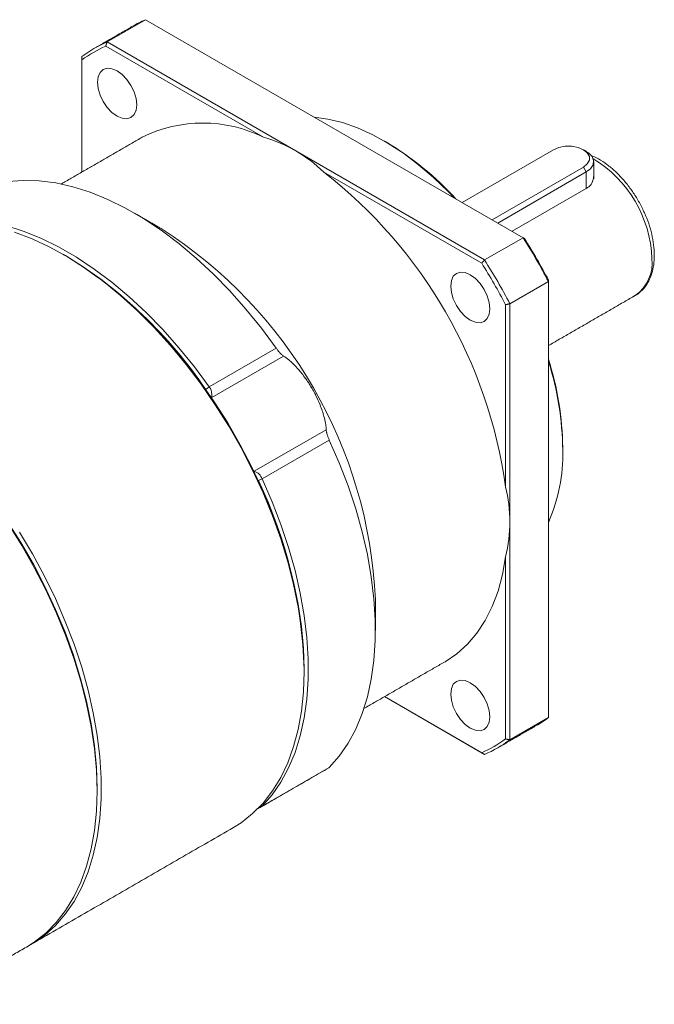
# Model space of a CAD drawing. Header units: millimetres. Extents: x -26 to 555, y -31 to 380.
# Tile 4 of 6: x 148 to 211, y 94 to 191. Entities that reach past the tile are written whole.
import ezdxf

# ---------------------------------------------------------------- set-up
doc = ezdxf.new("R2010")
doc.units = ezdxf.units.MM
doc.header["$LTSCALE"] = 5
doc.layers.get('0').update_dxf_attribs({"lineweight": 18})

msp = doc.modelspace()

# ---------------------------------------------------------------- linework, layer by layer
at = {"color": 7, "linetype": 'Continuous', "lineweight": 15}
for p, q in [((160.491, 191.328), (156.673, 189.124)), ((197.908, 169.728), (160.491, 191.328)), ((172.177, 179.684), (156.541, 188.71)), ((156.673, 189.124), (175.381, 178.324)), ((154.168, 187.677), (154.168, 187.339)), ((154.168, 187.339), (154.168, 176.221)), ((175.381, 178.324), (194.089, 167.524)), ((200.908, 178.443), (191.859, 173.22)), ((194.829, 171.505), (203.878, 176.729)), ((204.16, 176.239), (203.878, 176.729)), ((204.893, 177.26), (204.893, 175.574)), ((193.797, 167.203), (178.162, 176.229)), ((204.16, 176.239), (195.395, 171.179)), ((204.16, 174.605), (204.16, 176.239)), ((204.16, 174.605), (196.81, 170.362)), ((194.089, 167.524), (197.908, 169.728)), ((200.413, 165.389), (196.594, 163.185)), ((200.413, 165.541), (200.413, 165.389)), ((200.413, 122.182), (200.413, 165.389)), ((196.17, 145.037), (196.17, 163.092)), ((196.594, 163.185), (196.594, 141.581)), ((166.793, 154.945), (173.44, 158.782)), ((174.172, 158), (167.051, 153.889)), ((166.793, 154.945), (166.456, 154.696)), ((167.051, 153.889), (167.011, 153.896)), ((171.267, 146.588), (178.387, 150.698)), ((178.699, 149.674), (172.052, 145.837)), ((201.827, 148.929), (201.827, 148.684)), ((171.267, 146.588), (171.252, 146.549)), ((172.052, 145.837), (171.668, 145.669)), ((196.594, 141.581), (196.594, 119.978)), ((196.17, 120.07), (196.17, 138.126)), ((183.265, 133.887), (183.265, 130.825)), ((176.194, 126.988), (176.194, 126.743)), ((184.167, 124.259), (193.797, 118.7)), ((194.089, 118.531), (184.167, 124.259)), ((196.594, 119.978), (200.413, 122.182)), ((172.052, 113.412), (178.699, 117.249)), ((155.688, 115.15), (155.688, 114.905)), ((171.906, 113.458), (172.052, 113.412))]:
    msp.add_line(p, q, dxfattribs=at)
for points in [[(159.614, 182.893), (159.547, 183.513), (159.353, 184.166), (159.044, 184.81), (158.641, 185.399), (158.172, 185.894), (157.669, 186.261), (157.166, 186.475), (156.697, 186.522), (156.294, 186.397), (155.985, 186.111), (155.791, 185.681), (155.725, 185.138), (155.791, 184.519), (155.985, 183.865), (156.294, 183.222), (156.697, 182.632), (157.166, 182.137), (157.669, 181.77), (158.172, 181.556), (158.641, 181.51), (159.044, 181.634), (159.353, 181.921), (159.547, 182.35), (159.614, 182.893)], [(191.076, 173.672), (190.473, 174.302), (189.03, 175.692), (187.551, 176.957), (186.048, 178.089), (184.53, 179.078), (183.009, 179.918), (181.497, 180.603), (180.004, 181.127), (178.542, 181.486), (177.223, 181.669)], [(203.878, 176.729), (204.264, 177.036), (204.467, 177.397), (204.467, 177.776), (204.264, 178.137), (203.878, 178.443), (203.346, 178.666), (202.721, 178.784), (202.064, 178.784), (201.439, 178.666), (200.908, 178.443)], [(204.161, 178.28), (204.394, 178.124), (204.735, 177.764), (204.886, 177.363), (204.836, 176.953), (204.587, 176.568), (204.16, 176.239)], [(145.361, 174.992), (146.826, 175.284), (148.36, 175.407), (149.954, 175.363), (151.6, 175.15), (153.289, 174.769), (155.011, 174.224), (156.757, 173.517), (158.518, 172.651), (160.283, 171.632), (162.044, 170.465), (163.79, 169.156), (165.512, 167.713), (167.201, 166.144), (168.847, 164.456), (170.441, 162.66), (171.975, 160.765), (173.44, 158.782)], [(138.714, 171.155), (140.179, 171.446), (141.713, 171.57), (143.307, 171.526), (144.953, 171.313), (146.642, 170.932), (148.364, 170.387), (150.11, 169.68), (151.871, 168.814), (153.636, 167.795), (155.397, 166.628), (157.143, 165.319), (158.865, 163.876), (160.554, 162.307), (162.2, 160.619), (163.794, 158.823), (165.328, 156.928), (166.793, 154.945)], [(176.194, 126.743), (176.129, 128.816), (175.934, 130.953), (175.61, 133.142), (175.159, 135.371), (174.583, 137.629), (173.885, 139.902), (173.07, 142.178), (172.142, 144.446), (171.105, 146.692), (169.966, 148.905), (168.73, 151.071), (167.405, 153.18), (165.998, 155.22), (164.516, 157.18), (162.967, 159.048), (161.36, 160.816), (159.704, 162.472), (158.008, 164.009), (156.28, 165.417), (154.531, 166.689), (152.77, 167.819), (151.007, 168.799), (149.251, 169.625), (147.512, 170.292)], [(152.545, 167.953), (154.309, 166.859), (156.067, 165.616), (157.805, 164.233), (159.513, 162.718), (161.183, 161.079), (162.804, 159.326), (164.368, 157.469), (165.866, 155.518), (167.289, 153.483), (168.63, 151.377), (169.88, 149.211), (171.034, 146.997), (172.084, 144.747), (173.025, 142.474), (173.852, 140.191), (174.559, 137.911), (175.144, 135.645), (175.601, 133.408), (175.93, 131.211), (176.128, 129.067), (176.194, 126.988)], [(194.614, 162.688), (194.547, 163.308), (194.353, 163.961), (194.044, 164.605), (193.641, 165.194), (193.172, 165.689), (192.669, 166.056), (192.166, 166.27), (191.697, 166.317), (191.294, 166.192), (190.985, 165.906), (190.791, 165.476), (190.725, 164.933), (190.791, 164.314), (190.985, 163.66), (191.294, 163.017), (191.697, 162.427), (192.166, 161.932), (192.669, 161.565), (193.172, 161.351), (193.641, 161.305), (194.044, 161.429), (194.353, 161.716), (194.547, 162.145), (194.614, 162.688)], [(155.688, 115.15), (155.622, 117.229), (155.424, 119.373), (155.095, 121.57), (154.637, 123.807), (154.053, 126.073), (153.346, 128.353), (152.519, 130.636), (151.578, 132.909), (150.528, 135.159), (149.374, 137.373), (148.123, 139.539), (146.783, 141.646), (145.36, 143.68), (143.862, 145.631), (142.298, 147.488), (140.677, 149.241), (139.007, 150.88), (137.299, 152.395), (135.561, 153.778), (133.803, 155.021), (132.039, 156.116)], [(132.039, 156.116), (133.803, 155.021), (135.561, 153.778), (137.299, 152.395), (139.007, 150.88), (140.677, 149.241), (142.298, 147.488), (143.862, 145.631), (145.36, 143.68), (146.783, 141.646), (148.123, 139.539), (149.374, 137.373), (150.528, 135.159), (151.578, 132.909), (152.519, 130.636), (153.346, 128.353), (154.053, 126.073), (154.637, 123.807), (155.095, 121.57), (155.424, 119.373), (155.622, 117.229), (155.688, 115.15)], [(178.699, 149.674), (179.684, 147.413), (180.558, 145.137), (181.316, 142.859), (181.955, 140.589), (182.47, 138.342), (182.858, 136.129), (183.119, 133.962), (183.249, 131.854), (183.249, 129.815), (183.119, 127.857), (182.858, 125.991), (182.47, 124.227), (181.955, 122.574), (181.316, 121.042), (180.558, 119.639), (179.684, 118.372), (178.699, 117.249)], [(172.052, 145.837), (173.037, 143.576), (173.911, 141.3), (174.669, 139.021), (175.308, 136.752), (175.823, 134.505), (176.211, 132.292), (176.472, 130.125), (176.602, 128.017), (176.602, 125.978), (176.472, 124.02), (176.211, 122.154), (175.823, 120.39), (175.308, 118.737), (174.669, 117.205), (173.911, 115.802), (173.037, 114.535), (172.052, 113.412)], [(155.688, 114.905), (155.623, 116.978), (155.428, 119.115), (155.104, 121.304), (154.653, 123.533), (154.077, 125.791), (153.379, 128.064), (152.564, 130.341), (151.636, 132.608), (150.599, 134.854), (149.46, 137.067), (148.224, 139.233), (146.899, 141.342)], [(147.997, 140.541), (149.278, 138.401), (150.466, 136.21), (151.555, 133.98), (152.538, 131.721), (153.41, 129.448), (154.167, 127.171), (154.804, 124.904), (155.318, 122.659), (155.706, 120.448), (155.966, 118.284), (156.096, 116.178), (156.096, 114.141), (155.966, 112.185), (155.706, 110.321), (155.318, 108.558), (154.804, 106.906), (154.167, 105.375), (153.41, 103.972), (152.538, 102.706), (151.555, 101.583), (150.466, 100.609), (149.278, 99.79), (148.908, 99.578)], [(196.17, 138.126), (195.862, 136.365), (195.419, 134.717), (194.845, 133.192), (194.144, 131.8), (193.321, 130.549), (192.379, 129.448), (191.326, 128.505), (190.169, 127.724), (190.168, 127.723)], [(169.203, 111.291), (169.966, 111.773), (171.105, 112.67), (172.142, 113.719), (173.07, 114.915), (173.885, 116.25), (174.583, 117.718), (175.159, 119.311), (175.61, 121.019), (175.934, 122.834), (176.129, 124.745), (176.194, 126.743)], [(194.614, 122.272), (194.547, 122.891), (194.353, 123.545), (194.044, 124.188), (193.641, 124.777), (193.172, 125.273), (192.669, 125.64), (192.166, 125.854), (191.697, 125.9), (191.294, 125.776), (190.985, 125.489), (190.791, 125.06), (190.725, 124.517), (190.791, 123.897), (190.985, 123.243), (191.294, 122.6), (191.697, 122.011), (192.166, 121.516), (192.669, 121.149), (193.172, 120.935), (193.641, 120.888), (194.044, 121.012), (194.353, 121.299), (194.547, 121.729), (194.614, 122.272)], [(148.697, 99.453), (149.46, 99.935), (150.599, 100.832), (151.636, 101.881), (152.564, 103.077), (153.379, 104.412), (154.077, 105.88), (154.653, 107.473), (155.104, 109.181), (155.428, 110.996), (155.623, 112.908), (155.688, 114.905)]]:
    msp.add_lwpolyline(points, dxfattribs=at)
for centre, radius, start, end in [((165.89, 179.084), 13.381, 113.79583, 119.99253), ((162.065, 176.894), 13.365, 113.79308, 126.21767), ((161.951, 176.601), 13.262, 114.07526, 125.93549), ((166.171, 167.586), 13.506, 63.59779, 116.37667), ((168.671, 152.886), 30.62, 42.50543, 59.16795), ((198.548, 167.191), 12.127, 2.24402, 58.75448), ((148.688, 138.418), 47.941, 7.93612, 52.06388), ((137.208, 131.79), 46.105, 2.60583, 57.38879), ((139.249, 132.969), 69.225, 27.9263, 32.0737), ((139.756, 133.262), 68.711, 28.02073, 31.97927), ((128.745, 129.052), 45.605, 34.21641, 58.54094), ((135.514, 130.812), 68.711, 28.02073, 31.97927), ((135.43, 130.764), 69.225, 27.9263, 32.0737), ((206.748, 167.232), 3.942, 304.99878, 6.3134), ((171.539, 148.54), 30.29, 0.73491, 17.59275), ((170.896, 148.245), 30.934, 0.81404, 17.41111), ((165.777, 154.137), 1.299, 349.01027, 38.47612), ((184.834, 148.298), 16.998, 336.4256, 1.30124), ((170.844, 145.36), 1.299, 21.52222, 70.99308), ((130.6, 125.83), 45.609, 1.45454, 25.78359), ((192.508, 132.976), 13.379, 300.00151, 306.21547), ((188.387, 130.809), 13.262, 294.07526, 305.93549), ((188.697, 130.76), 13.365, 293.79308, 306.21767), ((171.8, 113.67), 0.361, 264.90463, 314.35211)]:
    msp.add_arc(centre, radius, start, end, dxfattribs=at)
for major_axis, ratio, start_param, end_param in [((21.214, 36.742), 0.577335, 0.000041, 0.14158), ((21.214, 36.742), 0.577335, 6.141686, 6.283226), ((42.426, 0), 0.577382, 0, 0.141539), ((42.426, 0), 0.577382, 6.141646, 6.283185)]:
    msp.add_ellipse((154.168, 141.581), major_axis=major_axis, ratio=ratio, start_param=start_param, end_param=end_param, dxfattribs=at)
for points in [[(159.201, 190.674), (155.383, 188.469)], [(156.541, 188.71), (156.673, 189.124)], [(160.17, 179.686), (152.133, 175.047)], [(184.364, 179.179), (184.152, 179.301)], [(204.161, 178.28), (203.878, 178.443)], [(162.056, 170.627), (159.404, 172.158)], [(198.04, 169.652), (197.908, 169.728)], [(152.545, 167.953), (152.333, 168.076)], [(193.797, 167.203), (194.089, 167.524)], [(200.413, 159.04), (209.009, 164.003)], [(196.17, 163.092), (196.594, 163.185)], [(182.131, 123.084), (190.168, 127.723)], [(195.38, 119.185), (199.198, 121.39)], [(196.594, 119.978), (196.17, 120.07)], [(194.089, 118.531), (193.797, 118.7)], [(171.98, 113.356), (178.636, 117.199)], [(171.593, 113.132), (173.539, 114.255)], [(149.121, 99.698), (169.203, 111.291)], [(138.868, 93.779), (148.697, 99.453)]]:
    msp.add_open_spline(points, degree=1, dxfattribs=at)
for points, knots in [([(208.898, 163.952), (208.926, 163.964), (209.18, 164.067), (209.584, 164.403), (210.081, 164.95), (210.462, 165.624), (210.733, 166.4), (210.873, 167.2), (210.908, 167.919), (210.883, 168.673), (210.774, 169.542), (210.526, 170.597), (210.166, 171.656), (209.702, 172.701), (209.144, 173.709), (208.502, 174.661), (207.79, 175.539), (207.021, 176.326), (206.206, 177), (205.388, 177.545), (204.842, 177.789), (204.582, 177.905)], [0, 0, 0, 0, 0.114739, 1.040653, 1.96168, 2.89415, 3.850922, 4.833138, 5.584638, 6.122113, 7.130008, 8.135905, 9.139374, 10.140833, 11.141306, 12.142035, 13.14401, 14.148519, 15.156906, 16.170219, 17.088373, 17.088373, 17.088373, 17.088373]), ([(204.876, 175.794), (204.862, 175.622), (204.832, 175.249), (204.522, 174.842), (204.245, 174.661), (204.16, 174.605)], [0, 0, 0, 0, 0.541822, 1.176347, 1.457355, 1.457355, 1.457355, 1.457355]), ([(173.44, 158.782), (173.493, 158.709), (173.6, 158.563), (173.782, 158.347), (173.993, 158.127), (174.105, 158.047), (174.172, 158)], [0, 0, 0, 0, 0.199972, 0.399058, 0.676381, 1.07633, 1.07633, 1.07633, 1.07633]), ([(174.172, 158), (174.341, 157.886), (174.722, 157.629), (175.437, 156.942), (176.198, 156.018), (176.853, 155.045), (177.39, 154.071), (177.862, 153.01), (178.164, 152.09), (178.33, 151.341), (178.38, 150.931), (178.386, 150.74), (178.387, 150.698)], [0, 0, 0, 0, 1.033259, 2.334334, 3.314148, 4.109886, 4.907919, 5.666429, 6.79549, 7.617421, 8.440618, 8.666895, 8.666895, 8.666895, 8.666895]), ([(178.387, 150.698), (178.389, 150.663), (178.393, 150.593), (178.418, 150.463), (178.454, 150.325), (178.492, 150.197), (178.538, 150.065), (178.586, 149.937), (178.64, 149.805), (178.679, 149.718), (178.699, 149.674)], [0, 0, 0, 0, 0.186175, 0.376827, 0.510927, 0.648109, 0.754872, 0.864421, 0.968527, 1.076519, 1.076519, 1.076519, 1.076519]), ([(178.699, 117.249), (178.68, 117.231), (178.658, 117.209), (178.639, 117.201), (178.636, 117.2)], [0, 0, 0, 0, 0.06783555, 0.0804831, 0.0804831, 0.0804831, 0.0804831])]:
    msp.add_open_spline(points, degree=3, knots=knots, dxfattribs=at)

doc.saveas('drawing.dxf')
